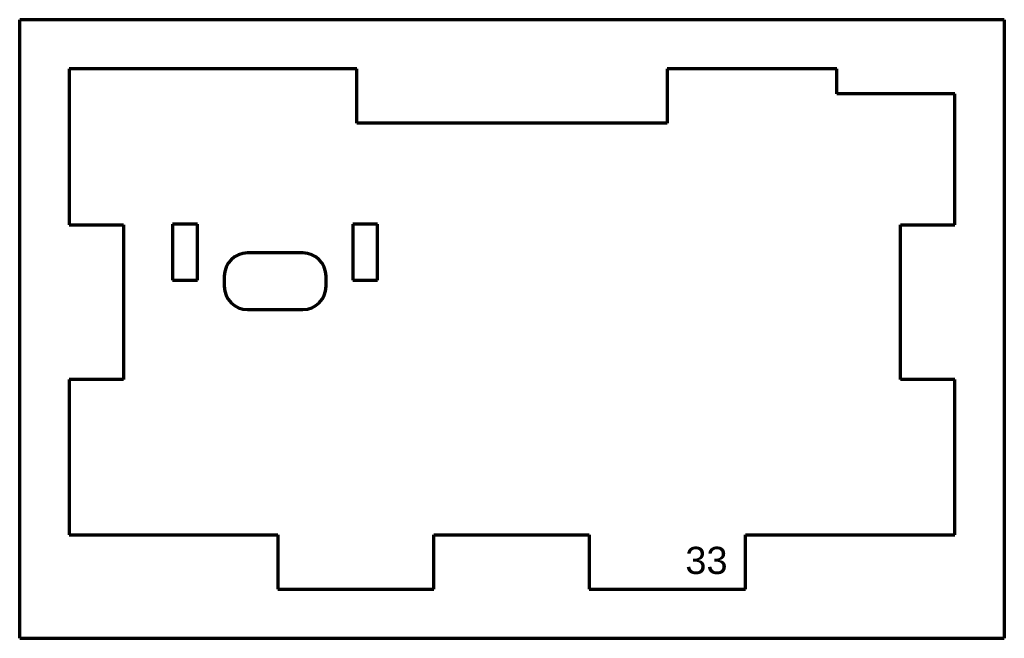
# Model space of a CAD drawing. Header units: millimetres. Extents: x 78 to 205, y 69 to 149.
import ezdxf

# ---------------------------------------------------------------- set-up
doc = ezdxf.new("R2010")
doc.units = ezdxf.units.MM
doc.layers.add('1', color=7, linetype='Continuous', true_color=0xffffff)
doc.styles.add('Arial', font='Arial')

msp = doc.modelspace()

# ---------------------------------------------------------------- linework, layer by layer
at = {"layer": '1', "color": 8, "linetype": 'Continuous', "lineweight": 70}
for p, q in [((77.717363, 69.418087), (77.717363, 149.118087)), ((204.517363, 149.118087), (77.717363, 149.118087)), ((204.517363, 149.118087), (204.517363, 69.418087)), ((77.717363, 69.418087), (204.517363, 69.418087))]:
    msp.add_line(p, q, dxfattribs=at)
at = {"layer": '1', "color": 175, "linetype": 'Continuous', "lineweight": 70}
for p, q in [((121.117363, 142.768087), (84.067363, 142.768087)), ((84.067363, 142.768087), (84.067363, 122.668087)), ((121.117363, 135.768087), (121.117363, 142.768087)), ((182.967363, 142.768087), (161.117363, 142.768087)), ((161.117363, 142.768087), (161.117363, 135.768087)), ((182.967363, 139.568087), (182.967363, 142.768087)), ((198.167363, 139.568087), (182.967363, 139.568087)), ((198.167363, 122.668087), (198.167363, 139.568087)), ((161.117363, 135.768087), (121.117363, 135.768087)), ((84.067363, 122.668087), (91.067363, 122.668087)), ((91.067363, 122.668087), (91.067363, 102.768087)), ((97.417363, 122.768087), (97.417363, 115.568087)), ((100.617363, 122.768087), (97.417363, 122.768087)), ((100.617363, 115.568087), (100.617363, 122.768087)), ((120.617363, 122.768087), (120.617363, 115.568087)), ((123.817363, 122.768087), (120.617363, 122.768087)), ((123.817363, 115.568087), (123.817363, 122.768087)), ((191.167363, 102.768087), (191.167363, 122.668087)), ((191.167363, 122.668087), (198.167363, 122.668087)), ((114.167363, 119.068087), (107.067363, 119.068087)), ((97.417363, 115.568087), (100.617363, 115.568087)), ((104.067363, 116.068087), (104.067363, 114.768087)), ((117.167363, 114.768087), (117.167363, 116.068087)), ((120.617363, 115.568087), (123.817363, 115.568087)), ((107.067363, 111.768087), (114.167363, 111.768087)), ((84.067363, 102.768087), (84.067363, 82.768087)), ((91.067363, 102.768087), (84.067363, 102.768087)), ((198.167363, 102.768087), (191.167363, 102.768087)), ((198.167363, 82.768087), (198.167363, 102.768087)), ((84.067363, 82.768087), (110.967363, 82.768087)), ((110.967363, 82.768087), (110.967363, 75.768087)), ((131.067363, 75.768087), (131.067363, 82.768087)), ((131.067363, 82.768087), (151.067363, 82.768087)), ((151.067363, 82.768087), (151.067363, 75.768087)), ((171.167363, 75.768087), (171.167363, 82.768087)), ((171.167363, 82.768087), (198.167363, 82.768087)), ((110.967363, 75.768087), (131.067363, 75.768087)), ((151.067363, 75.768087), (171.167363, 75.768087))]:
    msp.add_line(p, q, dxfattribs=at)
for centre, start, end in [((107.067363, 116.068087), 90, 180), ((114.167363, 116.068087), 0, 90), ((107.067363, 114.768087), 180, 270), ((114.167363, 114.768087), 270, 0)]:
    msp.add_arc(centre, 3, start, end, dxfattribs=at)

# ---------------------------------------------------------------- texts
at = {"layer": '1', "color": 18, "linetype": 'Continuous', "lineweight": 13, "insert": (163.441629, 65.434963), "char_height": 3.5, "attachment_point": 7, "line_spacing_factor": 1.047437, "style": 'Arial'}
msp.add_mtext('\\fArial|b0|i0;\\W1.0000;33\\P\\P ', dxfattribs=at)

doc.saveas('drawing.dxf')
